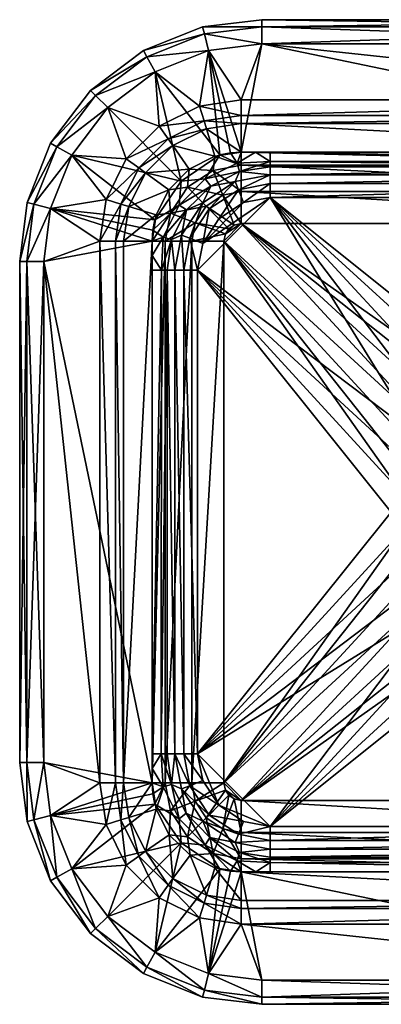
# Model space of a CAD drawing. Header units: inches. Extents: x -204 to 204, y -204 to 204.
# Tile 1 of 2: x -204 to -54, y -204 to 204. Entities that reach past the tile are written whole.
import ezdxf

# ---------------------------------------------------------------- set-up
doc = ezdxf.new("R2010")
doc.units = ezdxf.units.IN
doc.header["$MEASUREMENT"] = 0
doc.layers.add('Layer 1', color=7, linetype='Continuous')

# ---------------------------------------------------------------- blocks, each defined once
blk = doc.blocks.new('Next 40')
at = {"color": 9, "true_color": 0xc0c0c0}
mesh = blk.add_polyface(dxfattribs=at)
corners = [(-126.89, 137.65, -131.19), (-113.59, 144.22, -131.19), (-120.76, 147.68, -133), (-136.77, 136.77, -133), (-116.46, 148.47, -132.97), (-124.5, 134.7, -126.42), (-112.65, 140.73, -126.42), (-134.52, 124.94, -126.42), (-137.65, 126.89, -131.19), (-147.51, 182, -133), (-125.46, 190.78, -133), (-112, 148.74, -133), (-127.91, 200.48, -123), (-103.5, 203.5, -10), (-127.91, 200.48, -10), (-125.46, 190.78), (-112, 170.39), (-129.16, 167.81), (-140.21, 151.51, -8.26), (-122.9, 147.12, -75.21), (-133.51, 141.76, -75.21), (-126.26, 158.4, -8.26), (-112, 148.74, -75.21), (-112, 160.54, -8.26), (-123.56, 141.21, -87.7), (-134.21, 134.21, -87.7), (-112, 143.41, -87.7), (-126.44, 126.44, -96.93), (-119.52, 130.99, -96.93), (-114.92, 118.51, -100), (-117.09, 117.09, -100), (-141.21, 123.56, -87.7), (-130.99, 119.52, -96.93), (-112, 132.42, -96.93), (-114.5, 136.62, -117.58), (-127.85, 127.85, -117.58), (-111.04, 127.88, -111), (-121.21, 121.21, -111), (-127.88, 111.04, -111), (-125.26, 125.26, -112.81), (-113.15, 133.22, -112.81), (-136.62, 114.5, -117.58), (-133.22, 113.15, -112.81), (-127.27, 161.67, -2.34), (-142.2, 154.29, -2.34), (-112, 163.96, -2.34), (-127.19, 197.64, -130.07), (-103.5, 200.57, -130.07), (-103.5, 193.5, -133), (-103.5, 200.57, -2.93), (-127.19, 197.64, -2.93), (-103.5, 193.5)]
mesh.append_faces([[corners[k] for k in face] for face in [(0, 1, 2), (3, 0, 2), (2, 1, 4), (5, 6, 0), (1, 0, 6), (7, 5, 8), (0, 8, 5), (9, 2, 10), (10, 4, 11), (2, 4, 10), (12, 13, 14), (15, 16, 17), (18, 19, 20), (19, 21, 22), (21, 19, 18), (21, 23, 22), (20, 24, 25), (19, 24, 20), (24, 19, 26), (27, 25, 28), (29, 30, 27), (31, 27, 32), (33, 28, 24), (24, 28, 25), (27, 28, 29), (32, 27, 30), (34, 6, 5), (34, 5, 35), (35, 5, 7), (36, 37, 38), (34, 39, 40), (35, 39, 34), (35, 41, 42), (39, 35, 42), (38, 37, 39), (39, 37, 40), (43, 21, 44), (43, 45, 23), (43, 17, 45), (16, 45, 17), (21, 43, 23), (46, 47, 12), (48, 46, 10), (14, 49, 50), (15, 50, 51)]], dxfattribs={"color": 9})
mesh = blk.add_polyface(dxfattribs=at)
corners = [(100, 144.99, -130.13), (-100, 148.74, -132.45), (-100, 144.93, -130.07), (-100, 142.61, -126.42), (100, 142.61, -126.42), (-112.65, 140.73, -126.42), (-106.05, 148.74, -132.57), (-113.59, 144.22, -131.19), (-112, 148.74, -133), (-116.46, 148.47, -132.97), (112, 148.74, -132.84), (-103.5, 193.5, -133), (-125.46, 190.78, -133), (-103.5, 203.5, -123), (103.5, 203.5, -123), (-103.5, 203.5, -10), (-127.91, 200.48, -123), (-103.5, 193.5), (-112, 170.39), (-125.46, 190.78), (112, 170.39), (112, 148.74, -75.21), (-112, 148.74, -75.21), (-112, 160.54, -8.26), (-118.51, 114.92, -100), (-114.92, 118.51, -100), (-112, 119.19, -100), (-112, 143.41, -87.7), (-112, 132.42, -96.93), (-123.56, 141.21, -87.7), (-122.9, 147.12, -75.21), (-119.52, 130.99, -96.93), (112, 119.19, -100), (112, 132.42, -96.93), (112, 143.41, -87.7), (-114.5, 136.62, -117.58), (-100, 139.39, -117.58), (-100, 129.99, -111), (-111.04, 127.88, -111), (-127.88, 111.04, -111), (100, 139.39, -117.58), (-100, 135.73, -112.81), (100, 135.73, -112.81), (-113.15, 133.22, -112.81), (-121.21, 121.21, -111), (105.98, 148.74, -132.57), (100, 148.74, -132.45), (112, 163.96, -2.34), (-112, 163.96, -2.34), (-103.5, 200.57, -130.07), (-127.19, 197.64, -130.07), (103.5, 193.5, -133), (103.5, 200.57, -130.07), (-127.91, 200.48, -10), (-103.5, 200.57, -2.93), (-127.19, 197.64, -2.93), (103.5, 200.57, -2.93), (103.5, 203.5, -10)]
mesh.append_faces([[corners[k] for k in face] for face in [(0, 1, 2), (3, 4, 2), (2, 5, 3), (2, 6, 7), (2, 7, 5), (6, 2, 1), (7, 6, 8), (7, 8, 9), (10, 11, 8), (12, 8, 11), (13, 14, 15), (15, 16, 13), (17, 18, 19), (18, 17, 20), (21, 22, 23), (24, 25, 26), (27, 28, 29), (22, 27, 30), (31, 26, 25), (31, 28, 26), (26, 28, 32), (28, 27, 33), (34, 27, 22), (5, 35, 36), (3, 5, 36), (4, 3, 36), (37, 38, 39), (40, 36, 41), (42, 41, 37), (43, 38, 41), (35, 43, 36), (41, 38, 37), (44, 38, 43), (43, 41, 36), (6, 45, 8), (1, 46, 6), (47, 23, 48), (18, 20, 48), (16, 49, 13), (49, 50, 11), (51, 49, 11), (49, 52, 13), (53, 15, 54), (17, 55, 54), (54, 56, 17), (15, 57, 54)]], dxfattribs={"color": 9})
mesh = blk.add_polyface(dxfattribs=at)
corners = [(116.46, 148.47, -132.97), (112, 148.74, -132.84), (113.59, 144.22, -131.19), (100, 144.99, -130.13), (105.98, 148.74, -132.57), (100, 148.74, -132.45), (100, 142.61, -126.42), (112.65, 140.73, -126.42), (124.94, 134.52, -126.42), (-100, 148.74, -132.45), (-100, 144.93, -130.07), (125.46, 190.78, -133), (103.5, 193.5, -133), (-103.5, 193.5, -133), (127.91, 200.48, -10), (103.5, 203.5, -10), (103.5, 203.5, -123), (-103.5, 203.5, -10), (112, 170.39), (-103.5, 193.5), (103.5, 193.5), (125.46, 190.78), (122.9, 147.12, -75.21), (112, 148.74, -75.21), (112, 160.54, -8.26), (-112, 160.54, -8.26), (-112, 148.74, -75.21), (112, 143.41, -87.7), (112, 132.42, -96.93), (-112, 143.41, -87.7), (-112, 132.42, -96.93), (112, 119.19, -100), (119.52, 130.99, -96.93), (123.56, 141.21, -87.7), (114.92, 118.51, -100), (100, 139.39, -117.58), (-100, 139.39, -117.58), (114.5, 136.62, -117.58), (100, 129.99, -111), (111.04, 127.88, -111), (113.15, 133.22, -112.81), (100, 135.73, -112.81), (125.26, 125.26, -112.81), (-100, 129.99, -111), (-100, 135.73, -112.81), (-112, 148.74, -133), (-106.05, 148.74, -132.57), (112, 163.96, -2.34), (-112, 163.96, -2.34), (126.26, 158.4, -8.26), (103.5, 200.57, -130.07), (127.19, 197.64, -130.07), (-103.5, 200.57, -130.07), (-103.5, 203.5, -123), (103.5, 200.57, -2.93), (-103.5, 200.57, -2.93), (127.19, 197.64, -2.93)]
mesh.append_faces([[corners[k] for k in face] for face in [(0, 1, 2), (3, 4, 5), (2, 4, 3), (1, 4, 2), (6, 7, 3), (8, 2, 7), (3, 7, 2), (3, 5, 9), (3, 10, 6), (1, 11, 12), (1, 12, 13), (14, 15, 16), (15, 17, 16), (18, 19, 20), (18, 20, 21), (22, 23, 24), (25, 24, 23), (26, 23, 27), (28, 29, 27), (30, 28, 31), (27, 32, 28), (33, 27, 23), (28, 32, 34), (35, 6, 36), (37, 7, 35), (7, 6, 35), (38, 39, 40), (41, 37, 35), (40, 41, 38), (41, 40, 37), (42, 40, 39), (38, 41, 43), (35, 44, 41), (4, 1, 45), (4, 46, 5), (47, 24, 25), (47, 48, 18), (47, 49, 24), (16, 50, 51), (12, 11, 50), (50, 52, 12), (16, 53, 50), (19, 54, 20), (54, 55, 15), (54, 21, 20), (54, 15, 56)]], dxfattribs={"color": 9})
mesh = blk.add_polyface(dxfattribs=at)
corners = [(-147.51, 182, -133), (-167.14, 167.14, -133), (-136.77, 136.77, -133), (-182, 147.51, -133), (-120.76, 147.68, -133), (-127.91, 200.48, -123), (-127.91, 200.48, -10), (-152.4, 190.73, -123), (-174.21, 174.21, -10), (-174.21, 174.21, -123), (-152.4, 190.73, -10), (-190.73, 152.4, -10), (-190.73, 152.4, -123), (-159.52, 145.93), (-167.14, 167.14), (-145.93, 159.52), (-147.51, 182), (-129.16, 167.81), (-182, 147.51), (-125.46, 190.78), (-133.51, 141.76, -75.21), (-151.51, 140.21, -8.26), (-140.21, 151.51, -8.26), (-127.27, 161.67, -2.34), (-154.29, 142.2, -2.34), (-142.2, 154.29, -2.34), (-126.26, 158.4, -8.26), (-188.17, 150.97, -130.07), (-172.14, 172.14, -130.07), (-150.97, 188.17, -130.07), (-127.19, 197.64, -130.07), (-125.46, 190.78, -133), (-127.19, 197.64, -2.93), (-188.17, 150.97, -2.93), (-150.97, 188.17, -2.93), (-172.14, 172.14, -2.93)]
mesh.append_faces([[corners[k] for k in face] for face in [(0, 1, 2), (3, 2, 1), (2, 4, 0), (5, 6, 7), (8, 9, 10), (7, 10, 9), (6, 10, 7), (11, 12, 8), (8, 12, 9), (13, 14, 15), (16, 17, 15), (14, 13, 18), (16, 15, 14), (19, 17, 16), (20, 21, 22), (17, 23, 15), (21, 24, 22), (25, 22, 24), (22, 25, 26), (25, 13, 15), (25, 15, 23), (24, 13, 25), (12, 27, 28), (9, 29, 7), (30, 5, 7), (30, 7, 29), (29, 9, 28), (12, 28, 9), (0, 31, 29), (1, 0, 28), (30, 29, 31), (3, 1, 27), (29, 28, 0), (28, 27, 1), (32, 10, 6), (18, 33, 14), (34, 32, 19), (14, 33, 35), (16, 35, 34), (14, 35, 16), (16, 34, 19), (34, 8, 10), (34, 10, 32), (35, 11, 8), (35, 8, 34), (33, 11, 35)]], dxfattribs={"color": 9})
mesh = blk.add_polyface(dxfattribs=at)
corners = [(-137.65, 126.89, -131.19), (-148.47, 116.46, -132.97), (-144.22, 113.59, -131.19), (-136.77, 136.77, -133), (-147.68, 120.76, -133), (-126.89, 137.65, -131.19), (-134.52, 124.94, -126.42), (-190.78, 125.46, -133), (-148.74, 112, -132.84), (-182, 147.51, -133), (-200.48, 127.91, -123), (-190.73, 152.4, -123), (-190.73, 152.4, -10), (-203.5, 103.5, -123), (-200.48, 127.91, -10), (-170.39, 112), (-190.78, 125.46), (-167.81, 129.16), (-182, 147.51), (-159.52, 145.93), (-158.4, 126.26, -8.26), (-141.92, 133.12, -75.21), (-147.12, 122.9, -75.21), (-151.51, 140.21, -8.26), (-160.54, 112, -8.26), (-133.51, 141.76, -75.21), (-130.99, 119.52, -96.93), (-143.41, 112, -87.7), (-141.21, 123.56, -87.7), (-148.74, 112, -75.21), (-134.21, 134.21, -87.7), (-126.44, 126.44, -96.93), (-136.62, 114.5, -117.58), (-127.85, 127.85, -117.58), (-140.73, 112.65, -126.42), (-154.29, 142.2, -2.34), (-161.67, 127.27, -2.34), (-163.96, 112, -2.34), (-197.64, 127.19, -130.07), (-188.17, 150.97, -130.07), (-200.57, 103.5, -130.07), (-197.64, 127.19, -2.93), (-188.17, 150.97, -2.93), (-200.57, 103.5, -2.93), (-203.5, 103.5, -10)]
mesh.append_faces([[corners[k] for k in face] for face in [(0, 1, 2), (0, 3, 4), (5, 3, 0), (1, 0, 4), (0, 2, 6), (7, 1, 4), (1, 7, 8), (4, 9, 7), (3, 9, 4), (10, 11, 12), (13, 10, 14), (14, 10, 12), (15, 16, 17), (16, 18, 17), (18, 19, 17), (20, 21, 22), (23, 21, 20), (20, 22, 24), (21, 23, 25), (26, 27, 28), (29, 22, 28), (28, 22, 21), (21, 30, 28), (21, 25, 30), (31, 28, 30), (6, 32, 33), (34, 32, 6), (35, 23, 36), (20, 36, 23), (36, 20, 37), (35, 17, 19), (17, 36, 15), (36, 17, 35), (13, 38, 10), (11, 10, 39), (40, 7, 38), (7, 9, 38), (39, 38, 9), (38, 39, 10), (41, 42, 18), (43, 41, 16), (41, 44, 14), (42, 14, 12), (41, 14, 42), (16, 41, 18)]], dxfattribs={"color": 9})
mesh = blk.add_polyface(dxfattribs=at)
corners = [(-4.57, 37.1, -126.42), (7.4, 32.91, -131.19), (4.44, 37.08, -126.42), (13.17, 34.96, -126.42), (19.6, 26.13, -101.92), (7.17, 31.87, -101.92), (10.47, 38.53, -100), (20.01, 34.5, -100), (0.13, 39.96, -100), (-7.17, 31.87, -101.92), (114.92, 118.51, -100), (117.09, 117.09, -100), (118.51, 114.92, -100), (119.19, 112, -100), (112, 119.19, -100), (-112, 119.19, -100), (28.28, 28.07, -100), (34.6, 19.77, -100), (38.55, 10.35, -100), (40, 0, -100), (112, 132.42, -96.93), (9, 39.55, -117.58), (-0.13, 40.58, -117.58), (21.21, 30.83, -126.42), (25.27, 31.85, -117.58), (17.54, 36.6, -117.58), (39.18, 31.02, -111), (45.09, 21.62, -111), (129.99, 100, -111), (100, 129.99, -111), (121.21, 121.21, -111), (111.04, 127.88, -111), (48.7, 11.28, -111), (50.01, 0, -111), (11.28, 48.7, -111), (21.77, 44.99, -111), (31.27, 39.01, -111), (0, 50.01, -111), (-100, 129.99, -111), (0, 44.27, -112.81), (17.03, 40.87, -112.81), (30.53, 32.06, -112.81)]
mesh.append_faces([[corners[k] for k in face] for face in [(0, 1, 2), (3, 2, 1), (4, 5, 6), (7, 4, 6), (5, 8, 6), (5, 9, 8), (10, 11, 12), (12, 13, 14), (14, 10, 12), (8, 14, 6), (14, 7, 6), (14, 8, 15), (16, 14, 13), (14, 16, 7), (17, 13, 18), (17, 16, 13), (18, 13, 19), (14, 20, 10), (21, 22, 2), (23, 24, 25), (25, 21, 3), (3, 21, 2), (3, 23, 25), (26, 27, 28), (29, 30, 31), (30, 29, 28), (32, 33, 28), (29, 34, 35), (28, 27, 32), (36, 28, 29), (28, 36, 26), (35, 36, 29), (37, 29, 38), (29, 37, 34), (34, 37, 39), (25, 40, 21), (40, 35, 34), (34, 39, 40), (41, 26, 36), (40, 36, 35), (40, 41, 36), (22, 21, 39), (40, 39, 21), (24, 41, 25), (41, 40, 25)]], dxfattribs={"color": 9})
mesh = blk.add_polyface(dxfattribs=at)
corners = [(-144.93, 100, -130.07), (-148.74, 100, -132.45), (-148.74, -100, -132.45), (-144.99, -100, -130.13), (-142.61, 100, -126.42), (-148.47, 116.46, -132.97), (-148.74, 112, -132.84), (-144.22, 113.59, -131.19), (-148.74, 105.98, -132.57), (-140.73, 112.65, -126.42), (-134.52, 124.94, -126.42), (-190.78, 125.46, -133), (-193.5, 103.5, -133), (-148.74, -112, -133), (-200.48, 127.91, -10), (-203.5, 103.5, -10), (-203.5, 103.5, -123), (-203.5, -103.5, -10), (-190.78, 125.46), (-170.39, 112), (-193.5, 103.5), (-170.39, -112), (-147.12, 122.9, -75.21), (-148.74, 112, -75.21), (-160.54, 112, -8.26), (-160.54, -112, -8.26), (-130.99, 119.52, -96.93), (-132.42, 112, -96.93), (-143.41, 112, -87.7), (-141.21, 123.56, -87.7), (-143.41, -112, -87.7), (-148.74, -112, -75.21), (-139.39, 100, -117.58), (-139.39, -100, -117.58), (-136.62, 114.5, -117.58), (-129.99, 100, -111), (-135.73, 100, -112.81), (-129.99, -100, -111), (-135.73, -100, -112.81), (-127.88, 111.04, -111), (-133.22, 113.15, -112.81), (-125.26, 125.26, -112.81), (-148.74, -106.05, -132.57), (-163.96, 112, -2.34), (-163.96, -112, -2.34), (-158.4, 126.26, -8.26), (-161.67, 127.27, -2.34), (-200.57, 103.5, -130.07), (-203.5, -103.5, -123), (-200.57, -103.5, -130.07), (-197.64, 127.19, -130.07), (-197.64, 127.19, -2.93), (-200.57, 103.5, -2.93), (-200.57, -103.5, -2.93), (-193.5, -103.5)]
mesh.append_faces([[corners[k] for k in face] for face in [(0, 1, 2), (0, 3, 4), (5, 6, 7), (0, 8, 1), (7, 8, 0), (6, 8, 7), (4, 9, 0), (10, 7, 9), (0, 9, 7), (11, 12, 6), (13, 6, 12), (14, 15, 16), (15, 17, 16), (18, 19, 20), (20, 19, 21), (22, 23, 24), (25, 24, 23), (26, 27, 28), (29, 28, 23), (28, 27, 30), (23, 28, 31), (32, 4, 33), (34, 9, 32), (9, 4, 32), (35, 36, 37), (38, 36, 32), (35, 39, 40), (36, 40, 34), (32, 36, 34), (40, 36, 35), (41, 40, 39), (1, 8, 2), (6, 42, 8), (43, 44, 19), (24, 25, 43), (43, 45, 24), (43, 19, 46), (47, 16, 48), (47, 49, 12), (16, 47, 50), (11, 47, 12), (51, 52, 15), (18, 20, 52), (53, 15, 52), (20, 54, 52)]], dxfattribs={"color": 9})
mesh = blk.add_polyface(dxfattribs=at)
corners = [(-37.39, 0, -126.42), (-32.7, 8.3, -131.19), (-36.23, 8.96, -126.42), (-33.73, 0, -131.19), (-40, 0, -100), (-38.73, 10.44, -100), (-31.66, 8.04, -101.92), (-32.66, 0, -101.92), (-34.7, 20.15, -100), (-119.19, 112, -100), (-28.27, 28.4, -100), (-114.92, 118.51, -100), (-118.51, 114.92, -100), (-117.09, 117.09, -100), (-112, 119.19, -100), (-119.19, -112, -100), (0.13, 39.96, -100), (-10.29, 38.6, -100), (-20.01, 34.66, -100), (-132.42, 112, -96.93), (-130.99, 119.52, -96.93), (-132.42, -112, -96.93), (-36.53, 17.44, -117.58), (-33.07, 17.19, -126.42), (-31.7, 25.13, -117.58), (-39.51, 9.06, -117.58), (-40.61, 0, -117.58), (-127.88, 111.04, -111), (-129.99, 100, -111), (-100, 129.99, -111), (-50.01, 0, -111), (-129.99, -100, -111), (0, 50.01, -111), (-10.93, 48.77, -111), (-21.62, 45.09, -111), (-39.01, 31.27, -111), (-31.02, 39.18, -111), (-44.99, 21.77, -111), (-48.7, 11.28, -111), (-39.06, 20.83, -112.81), (-30.53, 32.06, -112.81), (-43.19, 9.72, -112.81), (-44.27, 0, -112.81)]
mesh.append_faces([[corners[k] for k in face] for face in [(0, 1, 2), (0, 3, 1), (4, 5, 6), (6, 7, 4), (8, 9, 10), (11, 12, 13), (14, 9, 12), (9, 4, 15), (5, 4, 9), (14, 16, 17), (9, 8, 5), (10, 14, 18), (14, 10, 9), (17, 18, 14), (9, 19, 12), (13, 12, 20), (19, 20, 12), (21, 19, 9), (22, 2, 23), (23, 24, 22), (0, 2, 25), (22, 25, 2), (26, 0, 25), (27, 28, 29), (30, 28, 31), (32, 29, 33), (29, 34, 33), (35, 36, 29), (29, 36, 34), (35, 28, 37), (28, 35, 29), (38, 28, 30), (38, 37, 28), (39, 40, 35), (39, 41, 25), (41, 39, 37), (25, 22, 39), (41, 26, 25), (42, 38, 30), (41, 42, 26), (24, 40, 39), (38, 41, 37), (41, 38, 42), (39, 22, 24), (37, 39, 35)]], dxfattribs={"color": 9})
mesh = blk.add_polyface(dxfattribs=at)
corners = [(-144.99, -100, -130.13), (-140.73, -112.65, -126.42), (-142.61, -100, -126.42), (-148.74, -106.05, -132.57), (-144.22, -113.59, -131.19), (-148.74, -100, -132.45), (-148.74, -112, -133), (-148.47, -116.46, -132.97), (-144.93, 100, -130.07), (-142.61, 100, -126.42), (-190.78, -125.46, -133), (-193.5, -103.5, -133), (-193.5, 103.5, -133), (-203.5, -103.5, -10), (-200.48, -127.91, -123), (-203.5, -103.5, -123), (-203.5, 103.5, -123), (-193.5, 103.5), (-170.39, -112), (-193.5, -103.5), (-190.78, -125.46), (-158.4, -126.26, -8.26), (-160.54, -112, -8.26), (-148.74, -112, -75.21), (-148.74, 112, -75.21), (-119.19, -112, -100), (-132.42, -112, -96.93), (-119.19, 112, -100), (-143.41, -112, -87.7), (-132.42, 112, -96.93), (-143.41, 112, -87.7), (-141.21, -123.56, -87.7), (-147.12, -122.9, -75.21), (-130.99, -119.52, -96.93), (-118.51, -114.92, -100), (-136.62, -114.5, -117.58), (-139.39, -100, -117.58), (-121.21, -121.21, -111), (-129.99, -100, -111), (-127.88, -111.04, -111), (-133.22, -113.15, -112.81), (-135.73, -100, -112.81), (-139.39, 100, -117.58), (-135.73, 100, -112.81), (-148.74, 112, -132.84), (-148.74, 105.98, -132.57), (-170.39, 112), (-163.96, -112, -2.34), (-163.96, 112, -2.34), (-200.57, -103.5, -130.07), (-197.64, -127.19, -130.07), (-200.57, 103.5, -130.07), (-200.57, -103.5, -2.93), (-203.5, 103.5, -10), (-200.57, 103.5, -2.93), (-200.48, -127.91, -10), (-197.64, -127.19, -2.93)]
mesh.append_faces([[corners[k] for k in face] for face in [(0, 1, 2), (0, 3, 4), (0, 4, 1), (3, 0, 5), (4, 3, 6), (4, 6, 7), (8, 5, 0), (2, 9, 0), (10, 6, 11), (6, 12, 11), (13, 14, 15), (15, 16, 13), (17, 18, 19), (19, 18, 20), (21, 22, 23), (24, 23, 22), (25, 26, 27), (28, 29, 26), (30, 28, 23), (28, 26, 31), (23, 28, 32), (33, 25, 34), (33, 26, 25), (1, 35, 36), (2, 1, 36), (9, 2, 36), (37, 38, 39), (40, 39, 41), (35, 40, 36), (41, 39, 38), (37, 39, 40), (40, 41, 36), (36, 41, 42), (41, 38, 43), (3, 44, 6), (45, 3, 5), (46, 47, 18), (47, 48, 22), (14, 49, 15), (49, 50, 11), (51, 15, 49), (11, 12, 49), (52, 13, 53), (52, 54, 19), (55, 13, 52), (19, 56, 52)]], dxfattribs={"color": 9})
mesh = blk.add_polyface(dxfattribs=at)
corners = [(-21.8, -44.88, -111), (-17.03, -40.87, -112.81), (-31.19, -38.89, -111), (-9, -39.55, -117.58), (-17.54, -36.6, -117.58), (0, -44.27, -112.81), (-11.23, -48.68, -111), (0, -50.01, -111), (-30.53, -32.06, -112.81), (-39.05, -31, -111), (0.13, -40.58, -117.58), (-25.27, -31.85, -117.58), (-4.57, -37.1, -126.42), (4.44, -37.08, -126.42), (-13.37, -34.82, -126.42), (-21.29, -30.57, -126.42), (-119.19, -112, -100), (-40, 0, -100), (-38.6, -10.45, -100), (-112, -119.19, -100), (-118.51, -114.92, -100), (-114.92, -118.51, -100), (-117.09, -117.09, -100), (-19.88, -34.69, -100), (-10.2, -38.65, -100), (0, -40, -100), (-28.28, -28.28, -100), (-34.55, -20.11, -100), (-112, -132.42, -96.93), (-119.52, -130.99, -96.93), (112, -132.42, -96.93), (-19.6, -26.13, -101.92), (-7.17, -31.87, -101.92), (-100, -129.99, -111), (100, -129.99, -111), (-111.04, -127.88, -111), (-121.21, -121.21, -111), (-48.68, -11.13, -111), (-50.01, 0, -111), (-129.99, -100, -111), (-45, -21.5, -111), (-7.4, -32.91, -131.19)]
mesh.append_faces([[corners[k] for k in face] for face in [(0, 1, 2), (3, 4, 1), (5, 6, 7), (1, 0, 6), (1, 6, 5), (1, 8, 2), (9, 2, 8), (10, 3, 5), (1, 5, 3), (11, 8, 4), (8, 1, 4), (10, 12, 3), (12, 10, 13), (14, 4, 3), (3, 12, 14), (11, 4, 15), (14, 15, 4), (16, 17, 18), (16, 19, 20), (21, 20, 19), (21, 22, 20), (23, 24, 19), (19, 24, 25), (26, 19, 16), (19, 26, 23), (18, 27, 16), (27, 26, 16), (19, 28, 21), (28, 29, 21), (30, 28, 19), (23, 31, 24), (32, 25, 24), (33, 34, 7), (0, 33, 6), (35, 33, 36), (37, 38, 39), (39, 36, 33), (9, 40, 39), (39, 40, 37), (2, 39, 33), (39, 2, 9), (0, 2, 33), (33, 7, 6), (41, 14, 12), (12, 13, 41)]], dxfattribs={"color": 9})
mesh = blk.add_polyface(dxfattribs=at)
corners = [(0, -44.27, -112.81), (11.04, -48.75, -111), (17.03, -40.87, -112.81), (30.53, -32.06, -112.81), (21.62, -45.08, -111), (31.2, -39.18, -111), (39.16, -31.28, -111), (0, -50.01, -111), (9.13, -39.52, -117.58), (0.13, -40.58, -117.58), (17.69, -36.43, -117.58), (25.37, -31.51, -117.58), (13.17, -34.96, -126.42), (4.44, -37.08, -126.42), (21.21, -30.83, -126.42), (117.09, -117.09, -100), (114.92, -118.51, -100), (118.51, -114.92, -100), (112, -119.19, -100), (119.19, -112, -100), (-112, -119.19, -100), (0, -40, -100), (38.6, -10.45, -100), (40, 0, -100), (10.45, -38.6, -100), (28.28, -28.28, -100), (34.69, -19.88, -100), (20.11, -34.55, -100), (112, -132.42, -96.93), (119.52, -130.99, -96.93), (7.17, -31.87, -101.92), (-7.17, -31.87, -101.92), (45.13, -21.83, -111), (129.99, -100, -111), (48.84, -11.21, -111), (100, -129.99, -111), (111.04, -127.88, -111), (127.88, -111.04, -111), (50.01, 0, -111), (121.21, -121.21, -111), (113.15, -133.22, -112.81), (-7.4, -32.91, -131.19), (7.4, -32.91, -131.19)]
mesh.append_faces([[corners[k] for k in face] for face in [(0, 1, 2), (3, 4, 5), (4, 3, 2), (6, 3, 5), (2, 1, 4), (7, 1, 0), (8, 9, 0), (10, 2, 11), (2, 3, 11), (2, 10, 8), (0, 2, 8), (12, 8, 10), (8, 12, 13), (10, 11, 14), (10, 14, 12), (9, 8, 13), (15, 16, 17), (18, 19, 17), (17, 16, 18), (18, 20, 21), (19, 22, 23), (18, 21, 24), (25, 26, 19), (19, 26, 22), (25, 18, 27), (18, 25, 19), (24, 27, 18), (18, 28, 20), (29, 18, 16), (29, 28, 18), (30, 24, 21), (31, 30, 21), (24, 30, 27), (32, 33, 34), (35, 36, 37), (4, 1, 35), (35, 1, 7), (6, 5, 35), (35, 5, 4), (32, 6, 33), (33, 6, 35), (33, 38, 34), (39, 36, 40), (41, 13, 42), (42, 13, 12)]], dxfattribs={"color": 9})
mesh = blk.add_polyface(dxfattribs=at)
corners = [(-137.65, -126.89, -131.19), (-144.22, -113.59, -131.19), (-147.68, -120.76, -133), (-136.77, -136.77, -133), (-148.47, -116.46, -132.97), (-134.7, -124.5, -126.42), (-140.73, -112.65, -126.42), (-124.94, -134.52, -126.42), (-126.89, -137.65, -131.19), (-182, -147.51, -133), (-190.78, -125.46, -133), (-148.74, -112, -133), (-200.48, -127.91, -123), (-203.5, -103.5, -10), (-200.48, -127.91, -10), (-190.78, -125.46), (-170.39, -112), (-167.81, -129.16), (-151.51, -140.21, -8.26), (-147.12, -122.9, -75.21), (-141.76, -133.51, -75.21), (-158.4, -126.26, -8.26), (-148.74, -112, -75.21), (-141.21, -123.56, -87.7), (-134.21, -134.21, -87.7), (-143.41, -112, -87.7), (-126.44, -126.44, -96.93), (-130.99, -119.52, -96.93), (-118.51, -114.92, -100), (-117.09, -117.09, -100), (-123.56, -141.21, -87.7), (-119.52, -130.99, -96.93), (-132.42, -112, -96.93), (-114.92, -118.51, -100), (-136.62, -114.5, -117.58), (-127.85, -127.85, -117.58), (-114.5, -136.62, -117.58), (-125.26, -125.26, -112.81), (-133.22, -113.15, -112.81), (-113.15, -133.22, -112.81), (-111.04, -127.88, -111), (-121.21, -121.21, -111), (-154.29, -142.2, -2.34), (-161.67, -127.27, -2.34), (-163.96, -112, -2.34), (-160.54, -112, -8.26), (-197.64, -127.19, -130.07), (-200.57, -103.5, -130.07), (-193.5, -103.5, -133), (-200.57, -103.5, -2.93), (-197.64, -127.19, -2.93), (-193.5, -103.5)]
mesh.append_faces([[corners[k] for k in face] for face in [(0, 1, 2), (3, 0, 2), (2, 1, 4), (5, 6, 0), (1, 0, 6), (7, 5, 8), (0, 8, 5), (9, 2, 10), (11, 10, 4), (4, 10, 2), (12, 13, 14), (15, 16, 17), (18, 19, 20), (19, 21, 22), (21, 19, 18), (20, 23, 24), (19, 23, 20), (23, 19, 25), (26, 24, 27), (28, 29, 26), (30, 26, 31), (32, 27, 23), (23, 27, 24), (29, 33, 31), (26, 27, 28), (31, 26, 29), (34, 6, 5), (34, 5, 35), (7, 36, 35), (35, 5, 7), (34, 37, 38), (35, 37, 34), (35, 36, 39), (37, 35, 39), (40, 41, 37), (37, 41, 38), (42, 43, 21), (17, 16, 44), (17, 44, 43), (45, 43, 44), (21, 43, 45), (46, 47, 12), (48, 46, 10), (14, 49, 50), (15, 50, 51)]], dxfattribs={"color": 9})
mesh = blk.add_polyface(dxfattribs=at)
corners = [(-147.68, -120.76, -133), (-182, -147.51, -133), (-136.77, -136.77, -133), (-167.14, -167.14, -133), (-147.51, -182, -133), (-200.48, -127.91, -123), (-200.48, -127.91, -10), (-190.73, -152.4, -123), (-174.21, -174.21, -10), (-174.21, -174.21, -123), (-190.73, -152.4, -10), (-152.4, -190.73, -10), (-152.4, -190.73, -123), (-159.52, -145.93), (-182, -147.51), (-167.81, -129.16), (-167.14, -167.14), (-145.93, -159.52), (-147.51, -182), (-190.78, -125.46), (-161.67, -127.27, -2.34), (-140.21, -151.51, -8.26), (-142.2, -154.29, -2.34), (-151.51, -140.21, -8.26), (-154.29, -142.2, -2.34), (-158.4, -126.26, -8.26), (-150.97, -188.17, -130.07), (-172.14, -172.14, -130.07), (-188.17, -150.97, -130.07), (-197.64, -127.19, -130.07), (-190.78, -125.46, -133), (-197.64, -127.19, -2.93), (-150.97, -188.17, -2.93), (-188.17, -150.97, -2.93), (-172.14, -172.14, -2.93)]
mesh.append_faces([[corners[k] for k in face] for face in [(0, 1, 2), (2, 1, 3), (3, 4, 2), (5, 6, 7), (8, 9, 10), (7, 10, 9), (6, 10, 7), (11, 12, 8), (8, 12, 9), (13, 14, 15), (16, 13, 17), (16, 17, 18), (14, 13, 16), (19, 15, 14), (20, 13, 15), (21, 22, 23), (23, 22, 24), (23, 24, 25), (24, 17, 13), (24, 13, 20), (22, 17, 24), (12, 26, 27), (9, 28, 7), (29, 5, 7), (29, 7, 28), (28, 9, 27), (12, 27, 9), (1, 30, 28), (3, 1, 27), (29, 28, 30), (4, 3, 26), (28, 27, 1), (27, 26, 3), (31, 10, 6), (18, 32, 16), (33, 31, 19), (16, 32, 34), (14, 34, 33), (16, 34, 14), (14, 33, 19), (33, 8, 10), (33, 10, 31), (34, 11, 8), (34, 8, 33), (32, 11, 34)]], dxfattribs={"color": 9})
mesh = blk.add_polyface(dxfattribs=at)
corners = [(-100, -144.93, -130.07), (-100, -148.74, -132.45), (100, -148.74, -132.45), (100, -144.99, -130.13), (-100, -142.61, -126.42), (-116.46, -148.47, -132.97), (-112, -148.74, -132.84), (-113.59, -144.22, -131.19), (-105.98, -148.74, -132.57), (-112.65, -140.73, -126.42), (-124.94, -134.52, -126.42), (-125.46, -190.78, -133), (-103.5, -193.5, -133), (103.5, -193.5, -133), (-127.91, -200.48, -10), (-103.5, -203.5, -10), (-103.5, -203.5, -123), (103.5, -203.5, -10), (-103.5, -193.5), (-125.46, -190.78), (-112, -170.39), (103.5, -193.5), (-122.9, -147.12, -75.21), (-112, -148.74, -75.21), (-112, -160.54, -8.26), (112, -160.54, -8.26), (-119.52, -130.99, -96.93), (-112, -132.42, -96.93), (-112, -143.41, -87.7), (-123.56, -141.21, -87.7), (112, -143.41, -87.7), (112, -148.74, -75.21), (-114.5, -136.62, -117.58), (-100, -139.39, -117.58), (100, -139.39, -117.58), (-100, -129.99, -111), (-100, -135.73, -112.81), (100, -129.99, -111), (100, -135.73, -112.81), (-111.04, -127.88, -111), (-113.15, -133.22, -112.81), (-125.26, -125.26, -112.81), (106.05, -148.74, -132.57), (112, -148.74, -133), (-112, -163.96, -2.34), (-126.26, -158.4, -8.26), (-127.27, -161.67, -2.34), (112, -163.96, -2.34), (-103.5, -200.57, -130.07), (103.5, -200.57, -130.07), (103.5, -203.5, -123), (-127.19, -197.64, -130.07), (-127.19, -197.64, -2.93), (-103.5, -200.57, -2.93), (103.5, -200.57, -2.93)]
mesh.append_faces([[corners[k] for k in face] for face in [(0, 1, 2), (0, 3, 4), (5, 6, 7), (0, 8, 1), (7, 8, 0), (6, 8, 7), (4, 9, 0), (10, 7, 9), (0, 9, 7), (6, 11, 12), (6, 12, 13), (14, 15, 16), (16, 15, 17), (18, 19, 20), (18, 20, 21), (22, 23, 24), (25, 24, 23), (26, 27, 28), (29, 28, 23), (28, 27, 30), (23, 28, 31), (32, 9, 33), (9, 4, 33), (34, 33, 4), (35, 36, 37), (38, 36, 33), (35, 39, 40), (36, 40, 32), (33, 36, 32), (40, 36, 35), (41, 40, 39), (8, 42, 1), (43, 8, 6), (44, 45, 24), (20, 46, 44), (44, 47, 20), (24, 25, 44), (48, 49, 12), (16, 50, 48), (16, 48, 51), (11, 48, 12), (52, 53, 15), (19, 18, 53), (54, 15, 53), (18, 21, 53)]], dxfattribs={"color": 9})
mesh = blk.add_polyface(dxfattribs=at)
corners = [(100, -144.99, -130.13), (112.65, -140.73, -126.42), (100, -142.61, -126.42), (106.05, -148.74, -132.57), (113.59, -144.22, -131.19), (100, -148.74, -132.45), (112, -148.74, -133), (120.76, -147.68, -133), (116.46, -148.47, -132.97), (-100, -144.93, -130.07), (-100, -142.61, -126.42), (125.46, -190.78, -133), (103.5, -193.5, -133), (-112, -148.74, -132.84), (103.5, -203.5, -123), (-103.5, -203.5, -123), (103.5, -203.5, -10), (127.91, -200.48, -123), (-112, -170.39), (112, -170.39), (103.5, -193.5), (125.46, -190.78), (112, -148.74, -75.21), (112, -160.54, -8.26), (-112, -148.74, -75.21), (126.26, -158.4, -8.26), (112, -143.41, -87.7), (-112, -132.42, -96.93), (112, -132.42, -96.93), (-112, -143.41, -87.7), (123.56, -141.21, -87.7), (122.9, -147.12, -75.21), (114.5, -136.62, -117.58), (100, -139.39, -117.58), (124.5, -134.7, -126.42), (113.15, -133.22, -112.81), (111.04, -127.88, -111), (100, -135.73, -112.81), (100, -129.99, -111), (125.26, -125.26, -112.81), (-100, -139.39, -117.58), (-100, -135.73, -112.81), (-105.98, -148.74, -132.57), (-100, -148.74, -132.45), (112, -163.96, -2.34), (-112, -163.96, -2.34), (127.27, -161.67, -2.34), (-103.5, -193.5, -133), (103.5, -200.57, -130.07), (-103.5, -200.57, -130.07), (127.19, -197.64, -130.07), (103.5, -200.57, -2.93), (-103.5, -203.5, -10), (-103.5, -200.57, -2.93), (127.91, -200.48, -10), (127.19, -197.64, -2.93)]
mesh.append_faces([[corners[k] for k in face] for face in [(0, 1, 2), (0, 3, 4), (0, 4, 1), (3, 0, 5), (4, 3, 6), (7, 4, 8), (4, 6, 8), (9, 5, 0), (2, 10, 0), (11, 6, 12), (13, 12, 6), (14, 15, 16), (16, 17, 14), (18, 19, 20), (20, 19, 21), (22, 23, 24), (25, 23, 22), (26, 27, 28), (29, 26, 22), (26, 28, 30), (22, 26, 31), (1, 32, 33), (32, 1, 34), (2, 1, 33), (10, 2, 33), (35, 36, 37), (32, 35, 33), (37, 36, 38), (32, 39, 35), (35, 37, 33), (33, 37, 40), (37, 38, 41), (42, 6, 3), (5, 43, 3), (18, 44, 19), (44, 45, 23), (23, 46, 44), (47, 48, 12), (48, 49, 14), (17, 48, 14), (12, 48, 50), (51, 16, 52), (51, 53, 20), (54, 16, 51), (20, 55, 51)]], dxfattribs={"color": 9})
mesh = blk.add_polyface(dxfattribs=at)
corners = [(-126.89, -137.65, -131.19), (-116.46, -148.47, -132.97), (-113.59, -144.22, -131.19), (-136.77, -136.77, -133), (-120.76, -147.68, -133), (-137.65, -126.89, -131.19), (-124.94, -134.52, -126.42), (-112, -148.74, -132.84), (-125.46, -190.78, -133), (-147.51, -182, -133), (-127.91, -200.48, -123), (-152.4, -190.73, -123), (-152.4, -190.73, -10), (-103.5, -203.5, -123), (-127.91, -200.48, -10), (-129.16, -167.81), (-125.46, -190.78), (-147.51, -182), (-112, -170.39), (-145.93, -159.52), (-126.26, -158.4, -8.26), (-133.12, -141.92, -75.21), (-122.9, -147.12, -75.21), (-140.21, -151.51, -8.26), (-112, -160.54, -8.26), (-141.76, -133.51, -75.21), (-151.51, -140.21, -8.26), (-119.52, -130.99, -96.93), (-112, -143.41, -87.7), (-123.56, -141.21, -87.7), (-112, -148.74, -75.21), (-134.21, -134.21, -87.7), (-126.44, -126.44, -96.93), (-112.65, -140.73, -126.42), (-114.5, -136.62, -117.58), (-127.27, -161.67, -2.34), (-142.2, -154.29, -2.34), (-112, -163.96, -2.34), (-127.19, -197.64, -130.07), (-150.97, -188.17, -130.07), (-103.5, -200.57, -130.07), (-127.19, -197.64, -2.93), (-150.97, -188.17, -2.93), (-103.5, -200.57, -2.93), (-103.5, -203.5, -10)]
mesh.append_faces([[corners[k] for k in face] for face in [(0, 1, 2), (0, 3, 4), (5, 3, 0), (1, 0, 4), (0, 2, 6), (7, 1, 8), (8, 4, 9), (4, 8, 1), (4, 3, 9), (10, 11, 12), (13, 10, 14), (14, 10, 12), (15, 16, 17), (15, 18, 16), (17, 19, 15), (20, 21, 22), (23, 21, 20), (20, 22, 24), (21, 23, 25), (25, 23, 26), (27, 28, 29), (30, 22, 29), (29, 22, 21), (21, 31, 29), (21, 25, 31), (32, 29, 31), (33, 34, 6), (20, 35, 23), (36, 23, 35), (37, 35, 20), (36, 15, 19), (15, 35, 18), (35, 15, 36), (13, 38, 10), (11, 10, 39), (40, 8, 38), (8, 9, 38), (39, 38, 9), (38, 39, 10), (41, 42, 17), (43, 41, 16), (41, 44, 14), (42, 14, 12), (41, 14, 42), (16, 41, 17)]], dxfattribs={"color": 9})

msp = doc.modelspace()

# ---------------------------------------------------------------- block references
at = {"layer": 'Layer 1'}
msp.add_blockref('Next 40', (0, 0), dxfattribs=at)

doc.saveas('drawing.dxf')
